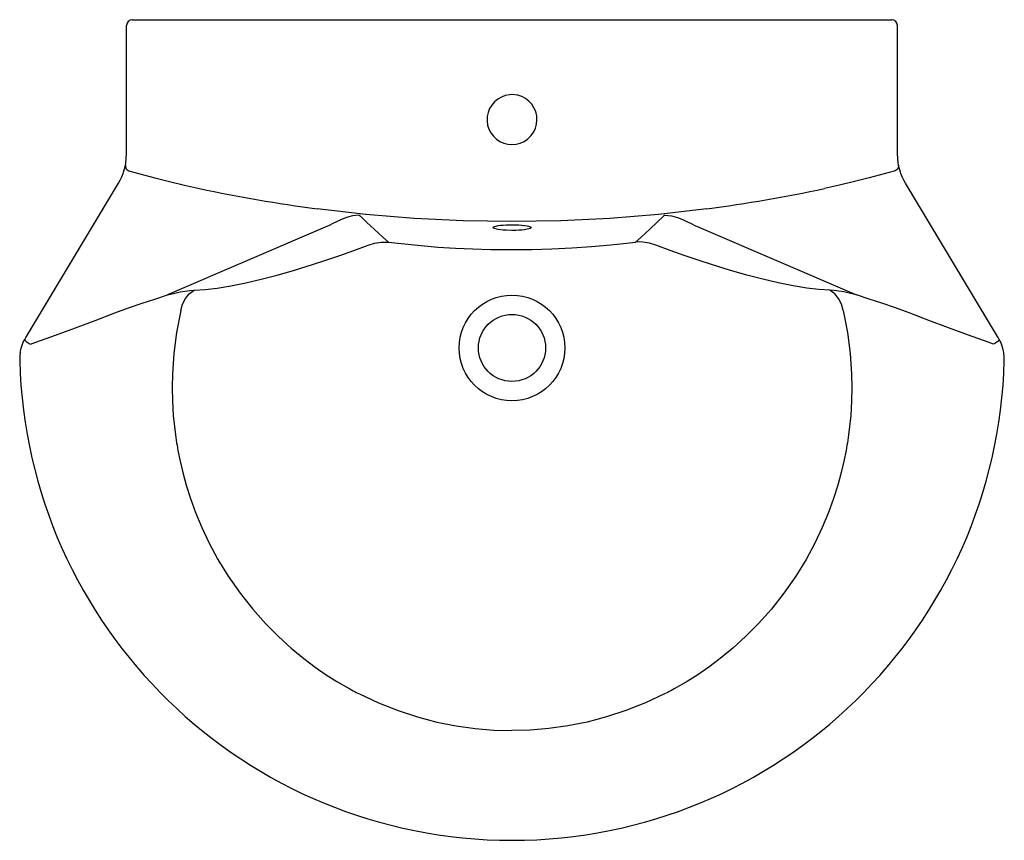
# Model space of a CAD drawing. Header units: millimetres. Extents: x 4353.539 to 4354.229, y 1774.13 to 1774.705.
import ezdxf

# ---------------------------------------------------------------- set-up
doc = ezdxf.new("R2010")
doc.units = ezdxf.units.MM
doc.layers.add('SANINDUSA', color=3, linetype='Continuous')

msp = doc.modelspace()

# ---------------------------------------------------------------- linework, layer by layer
at = {"layer": 'SANINDUSA'}
for p, q in [((4353.61837, 1774.70538), (4354.15037, 1774.70538)), ((4353.61437, 1774.68141), (4353.61437, 1774.70138)), ((4354.15437, 1774.68141), (4354.15437, 1774.70138)), ((4353.61437, 1774.61146), (4353.61437, 1774.68141)), ((4354.15437, 1774.61146), (4354.15437, 1774.68141)), ((4353.61385, 1774.60503), (4353.61437, 1774.61146)), ((4354.15489, 1774.60503), (4354.15437, 1774.61146)), ((4353.54419, 1774.4834), (4353.60867, 1774.59088)), ((4354.22456, 1774.4834), (4354.16007, 1774.59088)), ((4353.75355, 1774.56009), (4353.64298, 1774.51265)), ((4354.0152, 1774.56009), (4354.12577, 1774.51265)), ((4353.54301, 1774.48136), (4353.54375, 1774.48268)), ((4353.54375, 1774.48268), (4353.54419, 1774.4834)), ((4354.22499, 1774.48268), (4354.22456, 1774.4834)), ((4354.22574, 1774.48136), (4354.22499, 1774.48268)), ((4354.22902, 1774.47097), (4354.22885, 1774.47224))]:
    msp.add_line(p, q, dxfattribs=at)
at = {"layer": 'SANINDUSA', "flags": 128}
for points in [[(4353.88437, 1774.65288), (4353.88257, 1774.65278), (4353.87967, 1774.65223), (4353.87691, 1774.6512), (4353.87436, 1774.64972), (4353.87209, 1774.64784), (4353.87017, 1774.6456), (4353.86865, 1774.64307), (4353.86759, 1774.64032), (4353.86699, 1774.63743), (4353.8669, 1774.63448), (4353.8673, 1774.63156), (4353.86819, 1774.62873), (4353.86954, 1774.62609), (4353.87131, 1774.62373), (4353.87345, 1774.62171), (4353.8759, 1774.62007), (4353.87858, 1774.61886), (4353.88144, 1774.61813), (4353.88437, 1774.61788), (4353.8873, 1774.61813), (4353.89015, 1774.61886), (4353.89284, 1774.62006), (4353.89529, 1774.6217), (4353.8979, 1774.62428), (4353.89957, 1774.62671), (4353.90082, 1774.62938), (4353.90159, 1774.63223), (4353.90187, 1774.63517), (4353.90166, 1774.63811), (4353.90096, 1774.64097), (4353.89978, 1774.64367), (4353.89817, 1774.64614), (4353.89617, 1774.6483), (4353.89383, 1774.6501), (4353.89123, 1774.65148), (4353.88843, 1774.6524), (4353.88437, 1774.65288)], [(4353.61188, 1774.59755), (4353.61222, 1774.5985), (4353.61276, 1774.60021), (4353.61331, 1774.60229), (4353.61358, 1774.60354)], [(4353.61358, 1774.60354), (4353.61352, 1774.60286), (4353.6136, 1774.60217), (4353.61382, 1774.60151), (4353.61418, 1774.60089), (4353.61466, 1774.60034), (4353.61524, 1774.59988), (4353.6159, 1774.59952), (4353.61662, 1774.59928)], [(4353.61358, 1774.60354), (4353.61359, 1774.60357), (4353.61366, 1774.60395), (4353.61376, 1774.60446), (4353.61382, 1774.60484), (4353.61385, 1774.60503)], [(4354.15517, 1774.60354), (4354.15523, 1774.60286), (4354.15515, 1774.60217), (4354.15493, 1774.60151), (4354.15457, 1774.60089), (4354.15409, 1774.60034), (4354.15351, 1774.59988), (4354.15285, 1774.59952), (4354.15213, 1774.59928)], [(4354.15517, 1774.60354), (4354.15516, 1774.60357), (4354.15508, 1774.60395), (4354.15499, 1774.60446), (4354.15493, 1774.60484), (4354.15489, 1774.60503)], [(4354.15687, 1774.59755), (4354.15653, 1774.5985), (4354.15599, 1774.60021), (4354.15544, 1774.60229), (4354.15517, 1774.60354)], [(4353.60867, 1774.59088), (4353.60988, 1774.59303), (4353.61095, 1774.59526), (4353.61188, 1774.59755)], [(4353.61662, 1774.59928), (4353.62372, 1774.59729), (4353.63409, 1774.59453), (4353.6445, 1774.5919), (4353.65495, 1774.58941), (4353.66543, 1774.58705)], [(4354.15213, 1774.59928), (4354.14503, 1774.59729), (4354.13466, 1774.59453), (4354.12425, 1774.5919), (4354.1138, 1774.58941), (4354.10332, 1774.58705)], [(4354.16007, 1774.59088), (4354.15887, 1774.59303), (4354.1578, 1774.59526), (4354.15687, 1774.59755)], [(4354.02084, 1774.57286), (4353.98693, 1774.56896), (4353.9529, 1774.56617), (4353.91866, 1774.56449), (4353.88437, 1774.56393), (4353.85019, 1774.56449), (4353.816, 1774.56616), (4353.78192, 1774.56895), (4353.74791, 1774.57286)], [(4353.7773, 1774.56849), (4353.77727, 1774.56849), (4353.7727, 1774.56803), (4353.76847, 1774.56689), (4353.76421, 1774.56504), (4353.76396, 1774.56491)], [(4353.7773, 1774.56849), (4353.77792, 1774.5679), (4353.78279, 1774.56329), (4353.78772, 1774.5587), (4353.79399, 1774.55296), (4353.79775, 1774.54957)], [(4353.99145, 1774.56849), (4353.99082, 1774.5679), (4353.98595, 1774.56329), (4353.98103, 1774.5587), (4353.97476, 1774.55296), (4353.97099, 1774.54957)], [(4353.99145, 1774.56849), (4353.99147, 1774.56849), (4353.99605, 1774.56803), (4354.00028, 1774.56689), (4354.00454, 1774.56504), (4354.00479, 1774.56491)], [(4353.76396, 1774.56491), (4353.76148, 1774.56368), (4353.75891, 1774.56247), (4353.75625, 1774.56127), (4353.75355, 1774.56009)], [(4353.871, 1774.55985), (4353.87127, 1774.56011), (4353.87205, 1774.56046), (4353.87321, 1774.56079), (4353.87463, 1774.56107), (4353.87632, 1774.56131), (4353.87822, 1774.56151), (4353.8803, 1774.56165), (4353.88437, 1774.56175), (4353.88474, 1774.56175), (4353.88698, 1774.56171), (4353.88914, 1774.56161), (4353.8912, 1774.56145), (4353.89306, 1774.56124), (4353.89492, 1774.56093), (4353.8962, 1774.56063), (4353.89713, 1774.5603), (4353.89769, 1774.55995), (4353.89775, 1774.55985)], [(4353.871, 1774.55985), (4353.87127, 1774.55958), (4353.87205, 1774.55923), (4353.87321, 1774.5589), (4353.87463, 1774.55862), (4353.87632, 1774.55838), (4353.87823, 1774.55818), (4353.8803, 1774.55804), (4353.88437, 1774.55794), (4353.88474, 1774.55794), (4353.88698, 1774.55798), (4353.88914, 1774.55808), (4353.8912, 1774.55824), (4353.89306, 1774.55846), (4353.89492, 1774.55876), (4353.8962, 1774.55907), (4353.89713, 1774.5594), (4353.89769, 1774.55974), (4353.89775, 1774.55985)], [(4354.00479, 1774.56491), (4354.00727, 1774.56368), (4354.00984, 1774.56247), (4354.0125, 1774.56127), (4354.0152, 1774.56009)], [(4353.66167, 1774.51585), (4353.66932, 1774.51634), (4353.67784, 1774.51735), (4353.68746, 1774.51892), (4353.69785, 1774.521), (4353.70859, 1774.52351), (4353.71991, 1774.52645), (4353.73202, 1774.52991), (4353.74456, 1774.53378), (4353.75406, 1774.53688), (4353.7637, 1774.54016), (4353.77357, 1774.54365), (4353.78353, 1774.5473)], [(4353.78353, 1774.5473), (4353.78802, 1774.54879), (4353.7928, 1774.54957), (4353.79775, 1774.54957)], [(4353.79775, 1774.54957), (4353.80915, 1774.54821), (4353.82075, 1774.54705), (4353.83251, 1774.5461), (4353.8447, 1774.54534), (4353.85697, 1774.54479), (4353.86928, 1774.54445), (4353.88437, 1774.5443), (4353.89837, 1774.54443), (4353.91236, 1774.54482), (4353.9263, 1774.54547), (4353.94011, 1774.54639), (4353.95371, 1774.54759), (4353.96242, 1774.54852), (4353.97099, 1774.54957)], [(4353.98522, 1774.5473), (4353.98073, 1774.54879), (4353.97594, 1774.54957), (4353.97348, 1774.54967), (4353.97099, 1774.54957)], [(4354.10708, 1774.51585), (4354.09943, 1774.51634), (4354.09091, 1774.51735), (4354.08129, 1774.51892), (4354.0709, 1774.521), (4354.06015, 1774.52351), (4354.04884, 1774.52645), (4354.03672, 1774.52991), (4354.02419, 1774.53378), (4354.01469, 1774.53688), (4354.00505, 1774.54016), (4353.99518, 1774.54365), (4353.98522, 1774.5473)], [(4353.60622, 1774.50002), (4353.61568, 1774.5035), (4353.62523, 1774.5067), (4353.63416, 1774.5096), (4353.64298, 1774.51265)], [(4353.64298, 1774.51265), (4353.64811, 1774.51387), (4353.65188, 1774.51464), (4353.65541, 1774.51524), (4353.6587, 1774.51565), (4353.66166, 1774.51585)], [(4353.65235, 1774.50159), (4353.65351, 1774.50602), (4353.65554, 1774.51001), (4353.6583, 1774.51335), (4353.66166, 1774.51585)], [(4354.12577, 1774.51265), (4354.12064, 1774.51387), (4354.11687, 1774.51464), (4354.11334, 1774.51524), (4354.11005, 1774.51565), (4354.10709, 1774.51585)], [(4354.1164, 1774.50159), (4354.11523, 1774.50602), (4354.11321, 1774.51001), (4354.11045, 1774.51335), (4354.10709, 1774.51585)], [(4354.16252, 1774.50002), (4354.15307, 1774.5035), (4354.14351, 1774.5067), (4354.13459, 1774.5096), (4354.12577, 1774.51265)], [(4353.54706, 1774.47808), (4353.5507, 1774.47931), (4353.56466, 1774.48426), (4353.57855, 1774.4894), (4353.5924, 1774.49466), (4353.60622, 1774.50002)], [(4353.65235, 1774.50158), (4353.6494, 1774.48631), (4353.64749, 1774.47148), (4353.64652, 1774.45716), (4353.64633, 1774.44769), (4353.64652, 1774.43802), (4353.64712, 1774.42805), (4353.64861, 1774.41445), (4353.64887, 1774.41263), (4353.64914, 1774.41081), (4353.64943, 1774.40898), (4353.64973, 1774.40714), (4353.65005, 1774.4053), (4353.65039, 1774.40344), (4353.65186, 1774.39609), (4353.65376, 1774.38804), (4353.65614, 1774.37932), (4353.65909, 1774.36996), (4353.6627, 1774.36), (4353.66706, 1774.3495), (4353.67226, 1774.33853), (4353.6784, 1774.32715), (4353.68556, 1774.31545), (4353.69385, 1774.30356), (4353.7027, 1774.29236), (4353.71171, 1774.28222), (4353.72076, 1774.2731), (4353.72974, 1774.26495), (4353.73855, 1774.25771), (4353.74655, 1774.25172), (4353.75427, 1774.24641), (4353.76165, 1774.24173), (4353.77079, 1774.23645), (4353.77193, 1774.23583), (4353.77306, 1774.23522), (4353.77417, 1774.23463), (4353.77528, 1774.23405), (4353.77636, 1774.23349), (4353.77744, 1774.23294), (4353.79093, 1774.22661), (4353.80452, 1774.22124), (4353.81814, 1774.2168), (4353.83171, 1774.21325), (4353.84517, 1774.21057), (4353.85847, 1774.20871), (4353.87155, 1774.20762), (4353.88437, 1774.20727)], [(4354.1164, 1774.50158), (4354.11935, 1774.48631), (4354.12126, 1774.47148), (4354.12223, 1774.45716), (4354.12242, 1774.44769), (4354.12223, 1774.43802), (4354.12163, 1774.42805), (4354.12014, 1774.41445), (4354.11988, 1774.41263), (4354.11961, 1774.41081), (4354.11932, 1774.40898), (4354.11902, 1774.40714), (4354.1187, 1774.4053), (4354.11836, 1774.40344), (4354.11688, 1774.39609), (4354.11499, 1774.38804), (4354.11261, 1774.37932), (4354.10966, 1774.36996), (4354.10605, 1774.36), (4354.10169, 1774.3495), (4354.09649, 1774.33853), (4354.09035, 1774.32715), (4354.08318, 1774.31545), (4354.0749, 1774.30356), (4354.06605, 1774.29236), (4354.05704, 1774.28222), (4354.04799, 1774.2731), (4354.03901, 1774.26495), (4354.0302, 1774.25771), (4354.0222, 1774.25172), (4354.01448, 1774.24641), (4354.0071, 1774.24173), (4353.99796, 1774.23645), (4353.99682, 1774.23583), (4353.99569, 1774.23522), (4353.99457, 1774.23463), (4353.99347, 1774.23405), (4353.99238, 1774.23349), (4353.99131, 1774.23294), (4353.97782, 1774.22661), (4353.96422, 1774.22124), (4353.95061, 1774.2168), (4353.93704, 1774.21325), (4353.92358, 1774.21057), (4353.91028, 1774.20871), (4353.8972, 1774.20762), (4353.88437, 1774.20727)], [(4354.22169, 1774.47808), (4354.21805, 1774.47931), (4354.20409, 1774.48426), (4354.1902, 1774.4894), (4354.17634, 1774.49466), (4354.16252, 1774.50002)], [(4353.53989, 1774.47215), (4353.54005, 1774.47307), (4353.54055, 1774.4752), (4353.54121, 1774.47729), (4353.54203, 1774.47936), (4353.54301, 1774.48136)], [(4353.54301, 1774.48136), (4353.54299, 1774.4811), (4353.54316, 1774.48076), (4353.54352, 1774.48034), (4353.54403, 1774.47988), (4353.54468, 1774.4794), (4353.54543, 1774.47892), (4353.54624, 1774.47848), (4353.54706, 1774.47808)], [(4354.22574, 1774.48136), (4354.22576, 1774.4811), (4354.22558, 1774.48076), (4354.22523, 1774.48034), (4354.22472, 1774.47988), (4354.22407, 1774.4794), (4354.22332, 1774.47892), (4354.22251, 1774.47848), (4354.22169, 1774.47808)], [(4354.22885, 1774.47224), (4354.2287, 1774.47307), (4354.2282, 1774.4752), (4354.22754, 1774.47729), (4354.22671, 1774.47936), (4354.22574, 1774.48136)], [(4353.53973, 1774.47097), (4353.53967, 1774.47058), (4353.53949, 1774.46759), (4353.5395, 1774.46647)], [(4353.53989, 1774.47215), (4353.53983, 1774.47184), (4353.53973, 1774.47097)], [(4354.22924, 1774.46647), (4354.22925, 1774.46674), (4354.22915, 1774.46984), (4354.22902, 1774.47097)]]:
    msp.add_lwpolyline(points, dxfattribs=at)
at = {"layer": 'SANINDUSA'}
for radius in [0.03704, 0.0235]:
    msp.add_circle((4353.88437, 1774.47538), radius, dxfattribs=at)
for centre, radius, start, end in [((4353.61837, 1774.70138), 0.004, 90, 180), ((4354.15037, 1774.70138), 0.004, 0, 90), ((4353.885, 1775.6162), 1.05231, 257.95675, 262.51457), ((4353.88375, 1775.6162), 1.05231, 277.48543, 282.04325), ((4353.88437, 1774.47538), 0.34499, 181.47975, 358.52025)]:
    msp.add_arc(centre, radius, start, end, dxfattribs=at)

doc.saveas('drawing.dxf')
